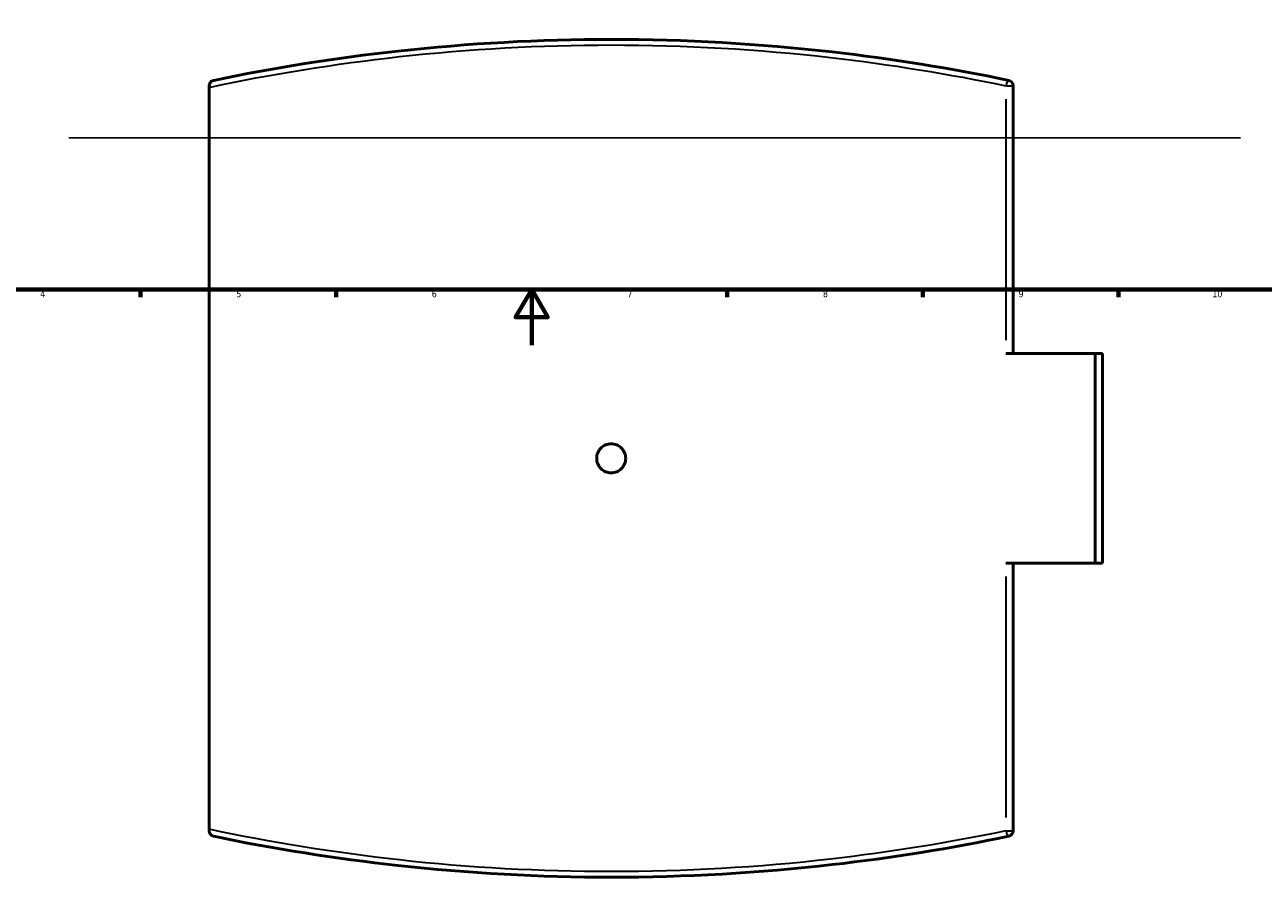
# Model space of a CAD drawing. Header units: millimetres. Extents: x -519 to 1054, y -254 to 828.
# Tile 4 of 10: x 239 to 683, y -190 to 115. Entities that reach past the tile are written whole.
import ezdxf

# ---------------------------------------------------------------- set-up
doc = ezdxf.new("R2010")
doc.units = ezdxf.units.MM
for name, color, linetype, lineweight in [('Border (ANSI)', 7, 'Continuous', 70), ('Sketch Geometry (ANSI)', 7, 'Continuous', 25), ('Visible (ANSI)', 7, 'Continuous', 50), ('Visible Narrow (ANSI)', 7, 'Continuous', 35)]:
    doc.layers.add(name, color=color, linetype=linetype, lineweight=lineweight)
doc.styles.add('Note Text (ANSI)', font='tahoma.ttf')

# ---------------------------------------------------------------- blocks, each defined once
blk = doc.blocks.new('Borders Default Border')
at = {"layer": 'Border (ANSI)'}
for p, q in [((280.33, 20), (280.33, 17.2)), ((350.42, 20), (350.42, 17.2)), ((490.58, 20), (490.58, 17.2)), ((560.67, 20), (560.67, 17.2)), ((630.75, 20), (630.75, 17.2))]:
    blk.add_line(p, q, dxfattribs=at)
at = {"layer": 'Border (ANSI)', "flags": 128}
for points in [[(20, 20), (20, 574), (821, 574), (821, 20), (20, 20)], [(420.5, 0), (420.5, 20), (414.73, 10), (426.27, 10), (420.5, 20)]]:
    blk.add_lwpolyline(points, dxfattribs=at)
at = {"layer": 'Border (ANSI)', "color": 5, "true_color": 0x0000ff, "char_height": 2.4, "attachment_point": 7, "style": 'Note Text (ANSI)'}
for s, insert in [('4', (244.45, 17.2)), ('5', (314.67, 17.15)), ('6', (384.69, 17.15)), ('7', (454.8, 17.2)), ('8', (524.84, 17.15)), ('9', (594.92, 17.15)), ('10', (664.35, 17.15))]:
    blk.add_mtext(s, dxfattribs=dict(at, insert=insert))

msp = doc.modelspace()

# ---------------------------------------------------------------- linework, layer by layer
at = {"layer": 'Sketch Geometry (ANSI)'}
msp.add_line((254.63, 74.29), (674.43, 74.29), dxfattribs=at)
at = {"layer": 'Visible (ANSI)'}
for p, q in [((304.98, 92.9), (304.98, 92.35)), ((304.98, -173.31), (304.98, 92.35)), ((592.98, -2.98), (592.98, 92.9)), ((590.42, -2.98), (622.32, -2.98)), ((622.32, -77.98), (622.32, -2.98)), ((622.32, -2.98), (624.98, -2.98)), ((624.98, -77.98), (624.98, -2.98)), ((622.32, -77.98), (590.42, -77.98)), ((592.98, -173.86), (592.98, -77.98)), ((624.98, -77.98), (622.32, -77.98)), ((304.98, -173.31), (304.98, -173.86))]:
    msp.add_line(p, q, dxfattribs=at)
for centre, start, end in [((590.98, 92.9), 0, 78.2397), ((590.98, -173.86), 281.7603, 0)]:
    msp.add_arc(centre, 2, start, end, dxfattribs=at)
for points, knots in [([(591.39, 94.85), (570.78, 99.14), (549.61, 102.57), (502.05, 107.99), (475.52, 109.52), (448.98, 109.52), (423.37, 109.52), (397.75, 108.1), (350.13, 102.86), (328.05, 99.32), (306.57, 94.85)], [3.723377, 3.723377, 3.723377, 3.723377, 10.278699, 10.278699, 18.216428, 18.216428, 18.216428, 25.879175, 25.879175, 32.709714, 32.709714, 32.709714, 32.709714]), ([(304.98, 92.9), (304.98, 93.07), (305, 93.24), (305.1, 93.61), (305.19, 93.8), (305.44, 94.19), (305.62, 94.39), (306.07, 94.69), (306.31, 94.8), (306.57, 94.85), (306.57, 94.85), (306.57, 94.85)], [-0.4144265, -0.4144265, -0.4144265, -0.4144265, -0.3496826, -0.3496826, -0.2567801, -0.2567801, -0.129516, -0.129516, 0, 0, 0.0010524, 0.0010524, 0.0010524, 0.0010524]), ([(454.18, -40.48), (454.18, -41.13), (454.05, -41.83), (453.52, -43.11), (453.12, -43.7), (452.2, -44.62), (451.61, -45.02), (450.33, -45.55), (449.63, -45.68), (448.33, -45.68), (447.63, -45.55), (446.35, -45.02), (445.77, -44.62), (444.84, -43.7), (444.44, -43.11), (443.91, -41.83), (443.78, -41.13), (443.78, -39.83), (443.91, -39.13), (444.44, -37.85), (444.84, -37.27), (445.77, -36.34), (446.35, -35.94), (447.63, -35.41), (448.33, -35.28), (449.63, -35.28), (450.33, -35.41), (451.61, -35.94), (452.2, -36.34), (453.12, -37.27), (453.52, -37.85), (454.05, -39.13), (454.18, -39.83), (454.18, -40.48)], [0, 0, 0, 0, 0.195879, 0.195879, 0.391757, 0.391757, 0.587636, 0.587636, 0.783514, 0.783514, 0.979393, 0.979393, 1.175272, 1.175272, 1.37115, 1.37115, 1.567029, 1.567029, 1.762907, 1.762907, 1.958786, 1.958786, 2.154665, 2.154665, 2.350543, 2.350543, 2.546422, 2.546422, 2.7423, 2.7423, 2.938179, 2.938179, 3.134058, 3.134058, 3.134058, 3.134058]), ([(306.57, -175.81), (306.57, -175.81), (306.57, -175.81), (306.31, -175.76), (306.07, -175.65), (305.62, -175.35), (305.44, -175.15), (305.19, -174.77), (305.1, -174.57), (305, -174.2), (304.98, -174.03), (304.98, -173.86)], [-0.3532178, -0.3532178, -0.3532178, -0.3532178, -0.3523231, -0.3523231, -0.2422156, -0.2422156, -0.1340224, -0.1340224, -0.0550417, -0.0550417, 0, 0, 0, 0]), ([(306.57, -175.81), (328.05, -180.29), (350.13, -183.82), (397.75, -189.06), (423.37, -190.48), (448.98, -190.48), (475.52, -190.48), (502.06, -188.95), (549.61, -183.53), (570.78, -180.1), (591.39, -175.81)], [0.831775, 0.831775, 0.831775, 0.831775, 7.662537, 7.662537, 15.325074, 15.325074, 15.325074, 23.26352, 23.26352, 29.818112, 29.818112, 29.818112, 29.818112])]:
    msp.add_open_spline(points, degree=3, knots=knots, dxfattribs=at)
at = {"layer": 'Visible Narrow (ANSI)'}
for p, q in [((590.6, 92.9), (592.97, 92.9)), ((590.42, 88.1), (590.42, 1.81)), ((590.42, -82.77), (590.42, -169.06)), ((590.6, -173.86), (592.97, -173.86))]:
    msp.add_line(p, q, dxfattribs=at)
for centre, major_axis, start_param, end_param in [((590.98, 92.9), (0.41, 1.96), 0.081424, 1.547058), ((590.98, -173.86), (0.41, -1.96), 4.736127, 6.201761)]:
    msp.add_ellipse(centre, major_axis=major_axis, ratio=0.277392, start_param=start_param, end_param=end_param, dxfattribs=at)
for points, knots in [([(304.98, 92.35), (327.12, 97.07), (349.91, 100.78), (398.1, 106.1), (423.54, 107.52), (448.98, 107.52), (475.34, 107.52), (501.69, 106), (548.92, 100.59), (569.94, 97.17), (590.42, 92.9)], [-32.983913, -32.983913, -32.983913, -32.983913, -25.879175, -25.879175, -18.216428, -18.216428, -18.216428, -10.278699, -10.278699, -3.723377, -3.723377, -3.723377, -3.723377]), ([(590.42, -173.86), (569.95, -178.13), (548.93, -181.55), (501.7, -186.96), (475.34, -188.48), (448.98, -188.48), (423.54, -188.48), (398.1, -187.06), (349.91, -181.74), (327.12, -178.03), (304.98, -173.31)], [-29.818112, -29.818112, -29.818112, -29.818112, -23.26352, -23.26352, -15.325074, -15.325074, -15.325074, -7.662537, -7.662537, -0.557576, -0.557576, -0.557576, -0.557576])]:
    msp.add_open_spline(points, degree=3, knots=knots, dxfattribs=at)

# ---------------------------------------------------------------- block references
msp.add_blockref('Borders Default Border', (0, 0))

doc.saveas('drawing.dxf')
